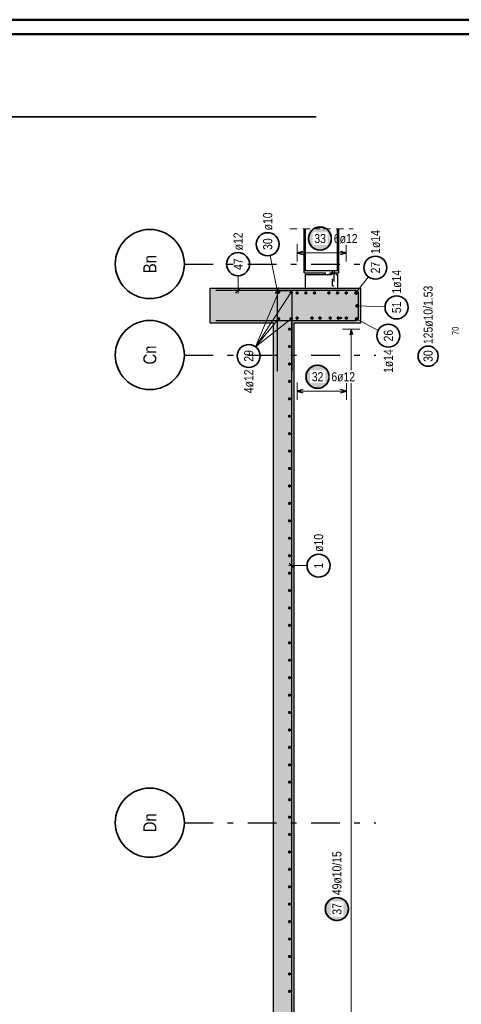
# Model space of a CAD drawing. Header units: millimetres. Extents: x -5 to 96, y -36 to 51.
# Tile 27 of 46: x 49.79 to 57.46, y 24.95 to 42.05. Entities that reach past the tile are written whole.
import ezdxf
from ezdxf.enums import TextEntityAlignment as Align

# ---------------------------------------------------------------- set-up
doc = ezdxf.new("R2010")
doc.units = ezdxf.units.MM
doc.linetypes.add('DASHDOTX2', pattern=[2, 1, -0.5, 0, -0.5])
doc.linetypes.add('HIDDEN', pattern=[0.375, 0.25, -0.125])
for name, color, linetype, lineweight in [('Achsen', 7, 'Continuous', 20), ('Geschnittene Kanten', 7, 'Continuous', 20), ('nplo Bewehrung', 7, 'Continuous', 20), ('Schraffuren', 7, 'Continuous', 20)]:
    doc.layers.add(name, color=color, linetype=linetype, lineweight=lineweight)
doc.styles.add('Arial Narrow', font='ARIALN.TTF')

msp = doc.modelspace()

# ---------------------------------------------------------------- hatches: boundary and pattern name
at = {"lineweight": 25, "true_color": 0xffffff}
for points in [[(55.184234, 35.85), (55.1841, 35.857678), (55.183698, 35.865346), (55.183029, 35.872996), (55.182093, 35.880618), (55.180892, 35.888203), (55.179427, 35.895741), (55.177699, 35.903223), (55.175712, 35.91064), (55.173466, 35.917984), (55.170966, 35.925244), (55.168215, 35.932413), (55.165214, 35.939482), (55.161969, 35.946442), (55.158483, 35.953284), (55.15476, 35.96), (55.150805, 35.966582), (55.146622, 35.973022), (55.142218, 35.979313), (55.137596, 35.985446), (55.132764, 35.991413), (55.127726, 35.997209), (55.122489, 36.002825), (55.117059, 36.008255), (55.111443, 36.013492), (55.105647, 36.01853), (55.09968, 36.023362), (55.093547, 36.027984), (55.087256, 36.032388), (55.080816, 36.036571), (55.074234, 36.040526), (55.067518, 36.044248), (55.060676, 36.047735), (55.053716, 36.05098), (55.046648, 36.05398), (55.039478, 36.056732), (55.032218, 36.059232), (55.024874, 36.061478), (55.017457, 36.063465), (55.009975, 36.065192), (55.002437, 36.066658), (54.994852, 36.067859), (54.98723, 36.068795), (54.97958, 36.069464), (54.971912, 36.069866), (54.964234, 36.07), (54.956556, 36.069866), (54.948888, 36.069464), (54.941238, 36.068795), (54.933616, 36.067859), (54.926031, 36.066658), (54.918493, 36.065192), (54.911011, 36.063465), (54.903594, 36.061478), (54.89625, 36.059232), (54.88899, 36.056732), (54.881821, 36.05398), (54.874752, 36.05098), (54.867792, 36.047735), (54.86095, 36.044248), (54.854234, 36.040526), (54.847652, 36.036571), (54.841212, 36.032388), (54.834921, 36.027984), (54.828789, 36.023362), (54.822821, 36.01853), (54.817025, 36.013492), (54.811409, 36.008255), (54.805979, 36.002825), (54.800742, 35.997209), (54.795704, 35.991413), (54.790872, 35.985446), (54.78625, 35.979313), (54.781846, 35.973022), (54.777663, 35.966582), (54.773708, 35.96), (54.769986, 35.953284), (54.766499, 35.946442), (54.763254, 35.939482), (54.760254, 35.932413), (54.757502, 35.925244), (54.755002, 35.917984), (54.752756, 35.91064), (54.750769, 35.903223), (54.749042, 35.895741), (54.747576, 35.888203), (54.746375, 35.880618), (54.745439, 35.872996), (54.74477, 35.865346), (54.744368, 35.857678), (54.744234, 35.85), (54.744368, 35.842322), (54.74477, 35.834654), (54.745439, 35.827004), (54.746375, 35.819382), (54.747576, 35.811797), (54.749042, 35.804259), (54.750769, 35.796777), (54.752756, 35.78936), (54.755002, 35.782016), (54.757502, 35.774756), (54.760254, 35.767587), (54.763254, 35.760518), (54.766499, 35.753558), (54.769986, 35.746716), (54.773708, 35.74), (54.777663, 35.733418), (54.781846, 35.726978), (54.78625, 35.720687), (54.790872, 35.714554), (54.795704, 35.708587), (54.800742, 35.702791), (54.805979, 35.697175), (54.811409, 35.691745), (54.817025, 35.686508), (54.822821, 35.68147), (54.828789, 35.676638), (54.834921, 35.672016), (54.841212, 35.667612), (54.847652, 35.663429), (54.854234, 35.659474), (54.86095, 35.655752), (54.867792, 35.652265), (54.874752, 35.64902), (54.881821, 35.64602), (54.88899, 35.643268), (54.89625, 35.640768), (54.903594, 35.638522), (54.911011, 35.636535), (54.918493, 35.634808), (54.926031, 35.633342), (54.933616, 35.632141), (54.941238, 35.631205), (54.948888, 35.630536), (54.956556, 35.630134), (54.964234, 35.63), (54.971912, 35.630134), (54.97958, 35.630536), (54.98723, 35.631205), (54.994852, 35.632141), (55.002437, 35.633342), (55.009975, 35.634808), (55.017457, 35.636535), (55.024874, 35.638522), (55.032218, 35.640768), (55.039478, 35.643268), (55.046648, 35.64602), (55.053716, 35.64902), (55.060676, 35.652265), (55.067518, 35.655752), (55.074234, 35.659474), (55.080816, 35.663429), (55.087256, 35.667612), (55.093547, 35.672016), (55.09968, 35.676638), (55.105647, 35.68147), (55.111443, 35.686508), (55.117059, 35.691745), (55.122489, 35.697175), (55.127726, 35.702791), (55.132764, 35.708587), (55.137596, 35.714554), (55.142218, 35.720687), (55.146622, 35.726978), (55.150805, 35.733418), (55.15476, 35.74), (55.158483, 35.746716), (55.161969, 35.753558), (55.165214, 35.760518), (55.168215, 35.767587), (55.170966, 35.774756), (55.173466, 35.782016), (55.175712, 35.78936), (55.177699, 35.796777), (55.179427, 35.804259), (55.180892, 35.811797), (55.182093, 35.819382), (55.183029, 35.827004), (55.183698, 35.834654)], [(55.52, 26.608592), (55.519866, 26.61627), (55.519464, 26.623938), (55.518795, 26.631588), (55.517859, 26.63921), (55.516658, 26.646794), (55.515192, 26.654332), (55.513465, 26.661815), (55.511478, 26.669232), (55.509232, 26.676576), (55.506732, 26.683836), (55.50398, 26.691005), (55.50098, 26.698074), (55.497735, 26.705034), (55.494248, 26.711876), (55.490526, 26.718592), (55.486571, 26.725174), (55.482388, 26.731614), (55.477984, 26.737905), (55.473362, 26.744037), (55.46853, 26.750005), (55.463492, 26.755801), (55.458255, 26.761417), (55.452825, 26.766847), (55.447209, 26.772084), (55.441413, 26.777122), (55.435446, 26.781954), (55.429313, 26.786576), (55.423022, 26.79098), (55.416582, 26.795162), (55.41, 26.799117), (55.403284, 26.80284), (55.396442, 26.806327), (55.389482, 26.809572), (55.382413, 26.812572), (55.375244, 26.815324), (55.367984, 26.817824), (55.36064, 26.820069), (55.353223, 26.822057), (55.345741, 26.823784), (55.338203, 26.82525), (55.330618, 26.826451), (55.322996, 26.827387), (55.315346, 26.828056), (55.307678, 26.828458), (55.3, 26.828592), (55.292322, 26.828458), (55.284654, 26.828056), (55.277004, 26.827387), (55.269382, 26.826451), (55.261797, 26.82525), (55.254259, 26.823784), (55.246777, 26.822057), (55.23936, 26.820069), (55.232016, 26.817824), (55.224756, 26.815324), (55.217587, 26.812572), (55.210518, 26.809572), (55.203558, 26.806327), (55.196716, 26.80284), (55.19, 26.799117), (55.183418, 26.795162), (55.176978, 26.79098), (55.170687, 26.786576), (55.164554, 26.781954), (55.158587, 26.777122), (55.152791, 26.772084), (55.147175, 26.766847), (55.141745, 26.761417), (55.136508, 26.755801), (55.13147, 26.750005), (55.126638, 26.744037), (55.122016, 26.737905), (55.117612, 26.731614), (55.113429, 26.725174), (55.109474, 26.718592), (55.105752, 26.711876), (55.102265, 26.705034), (55.09902, 26.698074), (55.09602, 26.691005), (55.093268, 26.683836), (55.090768, 26.676576), (55.088522, 26.669232), (55.086535, 26.661815), (55.084808, 26.654332), (55.083342, 26.646794), (55.082141, 26.63921), (55.081205, 26.631588), (55.080536, 26.623938), (55.080134, 26.61627), (55.08, 26.608592), (55.080134, 26.600914), (55.080536, 26.593245), (55.081205, 26.585596), (55.082141, 26.577974), (55.083342, 26.570389), (55.084808, 26.562851), (55.086535, 26.555369), (55.088522, 26.547952), (55.090768, 26.540608), (55.093268, 26.533347), (55.09602, 26.526178), (55.09902, 26.51911), (55.102265, 26.51215), (55.105752, 26.505308), (55.109474, 26.498592), (55.113429, 26.49201), (55.117612, 26.485569), (55.122016, 26.479279), (55.126638, 26.473146), (55.13147, 26.467179), (55.136508, 26.461383), (55.141745, 26.455767), (55.147175, 26.450337), (55.152791, 26.4451), (55.158587, 26.440062), (55.164554, 26.43523), (55.170687, 26.430608), (55.176978, 26.426204), (55.183418, 26.422021), (55.19, 26.418066), (55.196716, 26.414343), (55.203558, 26.410857), (55.210518, 26.407612), (55.217587, 26.404611), (55.224756, 26.401859), (55.232016, 26.399359), (55.23936, 26.397114), (55.246777, 26.395127), (55.254259, 26.393399), (55.261797, 26.391934), (55.269382, 26.390733), (55.277004, 26.389797), (55.284654, 26.389128), (55.292322, 26.388726), (55.3, 26.388592), (55.307678, 26.388726), (55.315346, 26.389128), (55.322996, 26.389797), (55.330618, 26.390733), (55.338203, 26.391934), (55.345741, 26.393399), (55.353223, 26.395127), (55.36064, 26.397114), (55.367984, 26.399359), (55.375244, 26.401859), (55.382413, 26.404611), (55.389482, 26.407612), (55.396442, 26.410857), (55.403284, 26.414343), (55.41, 26.418066), (55.416582, 26.422021), (55.423022, 26.426204), (55.429313, 26.430608), (55.435446, 26.43523), (55.441413, 26.440062), (55.447209, 26.4451), (55.452825, 26.450337), (55.458255, 26.455767), (55.463492, 26.461383), (55.46853, 26.467179), (55.473362, 26.473146), (55.477984, 26.479279), (55.482388, 26.485569), (55.486571, 26.49201), (55.490526, 26.498592), (55.494248, 26.505308), (55.497735, 26.51215), (55.50098, 26.51911), (55.50398, 26.526178), (55.506732, 26.533347), (55.509232, 26.540608), (55.511478, 26.547952), (55.513465, 26.555369), (55.515192, 26.562851), (55.516658, 26.570389), (55.517859, 26.577974), (55.518795, 26.585596), (55.519464, 26.593245)]]:
    msp.add_hatch(color=7, dxfattribs=at).paths.add_polyline_path(points)
at = {"layer": 'Schraffuren', "lineweight": 25, "true_color": 0xffffff}
msp.add_hatch(color=7, dxfattribs=at).paths.add_polyline_path([(55.227634, 38.25), (55.2275, 38.257678), (55.227098, 38.265346), (55.226429, 38.272996), (55.225493, 38.280618), (55.224292, 38.288203), (55.222826, 38.295741), (55.221099, 38.303223), (55.219112, 38.31064), (55.216866, 38.317984), (55.214366, 38.325244), (55.211614, 38.332413), (55.208614, 38.339482), (55.205369, 38.346442), (55.201882, 38.353284), (55.19816, 38.36), (55.194205, 38.366582), (55.190022, 38.373022), (55.185618, 38.379313), (55.180996, 38.385446), (55.176164, 38.391413), (55.171126, 38.397209), (55.165889, 38.402825), (55.160459, 38.408255), (55.154843, 38.413492), (55.149047, 38.41853), (55.14308, 38.423362), (55.136947, 38.427984), (55.130656, 38.432388), (55.124216, 38.436571), (55.117634, 38.440526), (55.110918, 38.444248), (55.104076, 38.447735), (55.097116, 38.45098), (55.090047, 38.45398), (55.082878, 38.456732), (55.075618, 38.459232), (55.068274, 38.461478), (55.060857, 38.463465), (55.053375, 38.465192), (55.045837, 38.466658), (55.038252, 38.467859), (55.03063, 38.468795), (55.02298, 38.469464), (55.015312, 38.469866), (55.007634, 38.47), (54.999956, 38.469866), (54.992288, 38.469464), (54.984638, 38.468795), (54.977016, 38.467859), (54.969431, 38.466658), (54.961893, 38.465192), (54.954411, 38.463465), (54.946994, 38.461478), (54.93965, 38.459232), (54.93239, 38.456732), (54.925221, 38.45398), (54.918152, 38.45098), (54.911192, 38.447735), (54.90435, 38.444248), (54.897634, 38.440526), (54.891052, 38.436571), (54.884612, 38.432388), (54.878321, 38.427984), (54.872188, 38.423362), (54.866221, 38.41853), (54.860425, 38.413492), (54.854809, 38.408255), (54.849379, 38.402825), (54.844142, 38.397209), (54.839104, 38.391413), (54.834272, 38.385446), (54.82965, 38.379313), (54.825246, 38.373022), (54.821063, 38.366582), (54.817108, 38.36), (54.813386, 38.353284), (54.809899, 38.346442), (54.806654, 38.339482), (54.803654, 38.332413), (54.800902, 38.325244), (54.798402, 38.317984), (54.796156, 38.31064), (54.794169, 38.303223), (54.792442, 38.295741), (54.790976, 38.288203), (54.789775, 38.280618), (54.788839, 38.272996), (54.78817, 38.265346), (54.787768, 38.257678), (54.787634, 38.25), (54.787768, 38.242322), (54.78817, 38.234654), (54.788839, 38.227004), (54.789775, 38.219382), (54.790976, 38.211797), (54.792442, 38.204259), (54.794169, 38.196777), (54.796156, 38.18936), (54.798402, 38.182016), (54.800902, 38.174756), (54.803654, 38.167587), (54.806654, 38.160518), (54.809899, 38.153558), (54.813386, 38.146716), (54.817108, 38.14), (54.821063, 38.133418), (54.825246, 38.126978), (54.82965, 38.120687), (54.834272, 38.114554), (54.839104, 38.108587), (54.844142, 38.102791), (54.849379, 38.097175), (54.854809, 38.091745), (54.860425, 38.086508), (54.866221, 38.08147), (54.872188, 38.076638), (54.878321, 38.072016), (54.884612, 38.067612), (54.891052, 38.063429), (54.897634, 38.059474), (54.90435, 38.055752), (54.911192, 38.052265), (54.918152, 38.04902), (54.925221, 38.04602), (54.93239, 38.043268), (54.93965, 38.040768), (54.946994, 38.038522), (54.954411, 38.036535), (54.961893, 38.034808), (54.969431, 38.033342), (54.977016, 38.032141), (54.984638, 38.031205), (54.992288, 38.030536), (54.999956, 38.030134), (55.007634, 38.03), (55.015312, 38.030134), (55.02298, 38.030536), (55.03063, 38.031205), (55.038252, 38.032141), (55.045837, 38.033342), (55.053375, 38.034808), (55.060857, 38.036535), (55.068274, 38.038522), (55.075618, 38.040768), (55.082878, 38.043268), (55.090047, 38.04602), (55.097116, 38.04902), (55.104076, 38.052265), (55.110918, 38.055752), (55.117634, 38.059474), (55.124216, 38.063429), (55.130656, 38.067612), (55.136947, 38.072016), (55.14308, 38.076638), (55.149047, 38.08147), (55.154843, 38.086508), (55.160459, 38.091745), (55.165889, 38.097175), (55.171126, 38.102791), (55.176164, 38.108587), (55.180996, 38.114554), (55.185618, 38.120687), (55.190022, 38.126978), (55.194205, 38.133418), (55.19816, 38.14), (55.201882, 38.146716), (55.205369, 38.153558), (55.208614, 38.160518), (55.211614, 38.167587), (55.214366, 38.174756), (55.216866, 38.182016), (55.219112, 38.18936), (55.221099, 38.196777), (55.222826, 38.204259), (55.224292, 38.211797), (55.225493, 38.219382), (55.226429, 38.227004), (55.227098, 38.234654)])
at = {"layer": 'Schraffuren', "lineweight": 13, "true_color": 0xd7ffd7}
for points in [[(53.096208, 36.787231), (54.196208, 36.787231), (54.196208, 37.387231), (53.096208, 37.387231)], [(54.696208, 12.891704), (54.696208, 22.121704), (54.556208, 22.121704), (54.556208, 37.387231), (54.196208, 37.387231), (54.196208, 12.891704)], [(54.556208, 36.787224), (55.716208, 36.787224), (55.716208, 37.387224), (54.556208, 37.387231)]]:
    msp.add_hatch(color=254, dxfattribs=at).paths.add_polyline_path(points)

# ---------------------------------------------------------------- linework, layer by layer
at = {"color": 4, "linetype": 'Continuous', "lineweight": 50}
for p, q in [((87.5, 42.05), (0, 42.05)), ((87.25, 41.8), (1, 41.8))]:
    msp.add_line(p, q, dxfattribs=at)
at = {"color": 2, "linetype": 'Continuous', "lineweight": 35, "ltscale": 0.5}
msp.add_line((35.941529, 40.36113), (54.941529, 40.36113), dxfattribs=at)
at = {"color": 5, "linetype": 'HIDDEN', "lineweight": 18, "ltscale": 0.5}
for p, q in [((54.484208, 38.420088), (55.005608, 38.420088)), ((55.062808, 38.420088), (55.584208, 38.420088))]:
    msp.add_line(p, q, dxfattribs=at)
at = {"color": 3, "linetype": 'Continuous', "lineweight": 25}
for p, q in [((54.734208, 37.697231), (54.734208, 38.420088)), ((54.755608, 37.697231), (54.755608, 38.420088)), ((54.734208, 37.657231), (54.734208, 37.697231)), ((54.734208, 37.697231), (55.334208, 37.697231)), ((54.734208, 37.657231), (55.104208, 37.657231)), ((54.756208, 37.387224), (54.756208, 37.627224)), ((54.756208, 37.627224), (55.104208, 37.627224)), ((55.104208, 37.627224), (55.104208, 37.657224)), ((55.104208, 37.627224), (55.184208, 37.627224)), ((55.184208, 37.657231), (55.334208, 37.657231)), ((55.184208, 37.627224), (55.184208, 37.657224)), ((55.184208, 37.627224), (55.206208, 37.627224)), ((55.206208, 37.627224), (55.206208, 37.657224)), ((55.286208, 37.627224), (55.286208, 37.657224)), ((55.286208, 37.627224), (55.316208, 37.627224)), ((55.316208, 37.387224), (55.316208, 37.627224)), ((55.334208, 37.657231), (55.334208, 37.697231))]:
    msp.add_line(p, q, dxfattribs=at)
at = {"color": 5, "linetype": 'Continuous', "lineweight": 18, "ltscale": 0.5}
for p, q in [((54.138295, 37.956141), (54.276487, 37.298299)), ((53.583539, 37.604921), (53.583538, 37.297229)), ((55.63186, 37.305344), (55.847045, 37.585714)), ((55.651082, 37.081362), (56.136995, 37.061778)), ((55.641688, 36.85295), (56.016703, 36.65572)), ((55.7, 36.677224), (55.4, 36.677224)), ((55.55, 36.677224), (55.55, 22.151714)), ((54.608209, 35.75), (54.608209, 35.45)), ((55.464208, 35.45), (55.464208, 35.75)), ((55.464208, 35.6), (54.608209, 35.6)), ((54.782046, 32.57008), (54.466208, 32.57008))]:
    msp.add_line(p, q, dxfattribs=at)
at = {"color": 3, "linetype": 'HIDDEN', "lineweight": 25, "ltscale": 0.5}
for p, q in [((55.224176, 37.657224), (55.224176, 37.697231)), ((55.224176, 37.647231), (55.224176, 37.657224)), ((55.224176, 37.647231), (55.225093, 37.647231)), ((55.225093, 37.647231), (55.230284, 37.647231)), ((55.225517, 37.627224), (55.225517, 37.647231)), ((55.225519, 37.427233), (55.225517, 37.627224)), ((55.230284, 37.647231), (55.236407, 37.647231)), ((55.236407, 37.647231), (55.246407, 37.647231)), ((55.246407, 37.647231), (55.25253, 37.647231)), ((55.247298, 37.647231), (55.247298, 37.627224)), ((55.247298, 37.627224), (55.247301, 37.427233)), ((55.25253, 37.647231), (55.25772, 37.647231)), ((55.25772, 37.647231), (55.258637, 37.647231)), ((55.258637, 37.657224), (55.258637, 37.697231)), ((55.258637, 37.647231), (55.258637, 37.657224)), ((55.225519, 37.427233), (55.225814, 37.427233)), ((55.225814, 37.427233), (55.230684, 37.427233)), ((55.230684, 37.427233), (55.236425, 37.427233)), ((55.236425, 37.427233), (55.242164, 37.427233)), ((55.242164, 37.427233), (55.247027, 37.427233)), ((55.247027, 37.427233), (55.247301, 37.427233))]:
    msp.add_line(p, q, dxfattribs=at)
at = {"color": 3, "linetype": 'Continuous', "lineweight": 25, "ltscale": 0.5}
for p, q in [((55.628208, 37.347224), (53.196208, 37.34723)), ((53.539344, 37.303035), (53.627733, 37.391423)), ((54.232044, 37.294895), (54.300373, 37.399566)), ((54.266208, 35.947231), (54.266208, 37.307231)), ((54.306208, 37.347231), (54.476208, 37.347231)), ((54.516208, 37.307231), (54.516208, 35.947231)), ((55.676208, 36.875231), (55.676208, 37.299224)), ((53.196208, 36.827231), (55.628208, 36.827231)), ((54.516208, 20.787231), (54.516208, 36.787231)), ((55.55, 36.677224), (55.523205, 36.577224)), ((55.576795, 36.577224), (55.55, 36.677224)), ((54.708209, 35.626795), (54.608209, 35.6)), ((54.608209, 35.6), (54.708209, 35.573205)), ((55.464208, 35.6), (55.364208, 35.626795)), ((55.364208, 35.573205), (55.464208, 35.6)), ((54.472014, 32.614274), (54.560403, 32.525886))]:
    msp.add_line(p, q, dxfattribs=at)
at = {"color": 2, "linetype": 'Continuous', "lineweight": 35, "ltscale": 0.5}
for centre in [(54.097179, 38.151869), (53.583539, 37.804921), (55.968815, 37.744371), (56.336833, 37.053724), (56.193715, 36.562624), (54.964234, 35.85), (54.982046, 32.57008), (55.3, 26.608592)]:
    msp.add_circle(centre, 0.2, dxfattribs=at)
at = {"color": 9, "linetype": 'Continuous', "lineweight": 0}
msp.add_circle((54.596208, 37.387231), 0.00222, dxfattribs=at)
at = {"color": 4, "linetype": 'Continuous', "lineweight": 50, "ltscale": 0.5}
for centre, radius in [((55.63186, 37.305344), 0.014), ((55.63186, 37.305344), 0.014), ((55.63186, 37.305344), 0.0126), ((55.63186, 37.305344), 0.0098), ((55.63186, 37.305344), 0.007), ((55.63186, 37.305344), 0.0042), ((55.63186, 37.305344), 0.0014), ((55.651082, 37.081362), 0.014), ((55.651082, 37.081362), 0.014), ((55.651082, 37.081362), 0.0126), ((55.651082, 37.081362), 0.0098), ((55.651082, 37.081362), 0.007), ((55.651082, 37.081362), 0.0042), ((55.651082, 37.081362), 0.0014), ((54.608209, 36.869231), 0.012), ((54.608209, 36.869231), 0.012), ((54.608209, 36.869231), 0.0108), ((54.608209, 36.869231), 0.0084), ((54.608209, 36.869231), 0.006), ((54.608209, 36.869231), 0.0036), ((54.608209, 36.869231), 0.0012), ((54.867409, 36.869231), 0.012), ((54.867409, 36.869231), 0.012), ((54.867409, 36.869231), 0.0108), ((54.867409, 36.869231), 0.0084), ((54.867409, 36.869231), 0.006), ((54.867409, 36.869231), 0.0036), ((54.867409, 36.869231), 0.0012), ((55.006609, 36.869231), 0.012), ((55.006609, 36.869231), 0.012), ((55.006609, 36.869231), 0.0108), ((55.006609, 36.869231), 0.0084), ((55.006609, 36.869231), 0.006), ((55.006609, 36.869231), 0.0036), ((55.006609, 36.869231), 0.0012), ((55.185809, 36.869231), 0.012), ((55.185809, 36.869231), 0.012), ((55.185809, 36.869231), 0.0108), ((55.185809, 36.869231), 0.0084), ((55.185809, 36.869231), 0.006), ((55.185809, 36.869231), 0.0036), ((55.185809, 36.869231), 0.0012), ((55.325009, 36.869231), 0.012), ((55.325009, 36.869231), 0.012), ((55.325009, 36.869231), 0.0108), ((55.325009, 36.869231), 0.0084), ((55.325009, 36.869231), 0.006), ((55.325009, 36.869231), 0.0036), ((55.325009, 36.869231), 0.0012), ((55.464208, 36.869231), 0.012), ((55.464208, 36.869231), 0.012), ((55.464208, 36.869231), 0.0108), ((55.464208, 36.869231), 0.0084), ((55.464208, 36.869231), 0.006), ((55.464208, 36.869231), 0.0036), ((55.464208, 36.869231), 0.0012), ((55.641688, 36.85295), 0.014), ((55.641688, 36.85295), 0.014), ((55.641688, 36.85295), 0.0126), ((55.641688, 36.85295), 0.0098), ((55.641688, 36.85295), 0.007), ((55.641688, 36.85295), 0.0042), ((55.641688, 36.85295), 0.0014), ((54.476208, 36.677224), 0.01), ((54.476208, 36.677224), 0.01), ((54.476208, 36.677224), 0.009), ((54.476208, 36.677224), 0.007), ((54.476208, 36.677224), 0.005), ((54.476208, 36.677224), 0.003), ((54.476208, 36.677224), 0.001), ((54.476208, 36.374609), 0.01), ((54.476208, 36.374609), 0.01), ((54.476208, 36.374609), 0.009), ((54.476208, 36.374609), 0.007), ((54.476208, 36.374609), 0.005), ((54.476208, 36.374609), 0.003), ((54.476208, 36.374609), 0.001), ((54.476208, 36.071994), 0.01), ((54.476208, 36.071994), 0.01), ((54.476208, 36.071994), 0.009), ((54.476208, 36.071994), 0.007), ((54.476208, 36.071994), 0.005), ((54.476208, 36.071994), 0.003), ((54.476208, 36.071994), 0.001), ((54.476208, 35.769379), 0.01), ((54.476208, 35.769379), 0.01), ((54.476208, 35.769379), 0.009), ((54.476208, 35.769379), 0.007), ((54.476208, 35.769379), 0.005), ((54.476208, 35.769379), 0.003), ((54.476208, 35.769379), 0.001), ((54.476208, 35.466765), 0.01), ((54.476208, 35.466765), 0.01), ((54.476208, 35.466765), 0.009), ((54.476208, 35.466765), 0.007), ((54.476208, 35.466765), 0.005), ((54.476208, 35.466765), 0.003), ((54.476208, 35.466765), 0.001), ((54.476208, 35.16415), 0.01), ((54.476208, 35.16415), 0.01), ((54.476208, 35.16415), 0.009), ((54.476208, 35.16415), 0.007), ((54.476208, 35.16415), 0.005), ((54.476208, 35.16415), 0.003), ((54.476208, 35.16415), 0.001), ((54.476208, 34.861535), 0.01), ((54.476208, 34.861535), 0.01), ((54.476208, 34.861535), 0.009), ((54.476208, 34.861535), 0.007), ((54.476208, 34.861535), 0.005), ((54.476208, 34.861535), 0.003), ((54.476208, 34.861535), 0.001), ((54.476208, 34.55892), 0.01), ((54.476208, 34.55892), 0.01), ((54.476208, 34.55892), 0.009), ((54.476208, 34.55892), 0.007), ((54.476208, 34.55892), 0.005), ((54.476208, 34.55892), 0.003), ((54.476208, 34.55892), 0.001), ((54.476208, 34.256306), 0.01), ((54.476208, 34.256306), 0.01), ((54.476208, 34.256306), 0.009), ((54.476208, 34.256306), 0.007), ((54.476208, 34.256306), 0.005), ((54.476208, 34.256306), 0.003), ((54.476208, 34.256306), 0.001), ((54.476208, 33.953691), 0.01), ((54.476208, 33.953691), 0.01), ((54.476208, 33.953691), 0.009), ((54.476208, 33.953691), 0.007), ((54.476208, 33.953691), 0.005), ((54.476208, 33.953691), 0.003), ((54.476208, 33.953691), 0.001), ((54.476208, 33.651076), 0.01), ((54.476208, 33.651076), 0.01), ((54.476208, 33.651076), 0.009), ((54.476208, 33.651076), 0.007), ((54.476208, 33.651076), 0.005), ((54.476208, 33.651076), 0.003), ((54.476208, 33.651076), 0.001), ((54.476208, 33.348461), 0.01), ((54.476208, 33.348461), 0.01), ((54.476208, 33.348461), 0.009), ((54.476208, 33.348461), 0.007), ((54.476208, 33.348461), 0.005), ((54.476208, 33.348461), 0.003), ((54.476208, 33.348461), 0.001), ((54.476208, 33.045846), 0.01), ((54.476208, 33.045846), 0.01), ((54.476208, 33.045846), 0.009), ((54.476208, 33.045846), 0.007), ((54.476208, 33.045846), 0.005), ((54.476208, 33.045846), 0.003), ((54.476208, 33.045846), 0.001), ((54.476208, 32.743232), 0.01), ((54.476208, 32.743232), 0.01), ((54.476208, 32.743232), 0.009), ((54.476208, 32.743232), 0.007), ((54.476208, 32.743232), 0.005), ((54.476208, 32.743232), 0.003), ((54.476208, 32.743232), 0.001), ((54.476208, 32.440617), 0.01), ((54.476208, 32.440617), 0.01), ((54.476208, 32.440617), 0.009), ((54.476208, 32.440617), 0.007), ((54.476208, 32.440617), 0.005), ((54.476208, 32.440617), 0.003), ((54.476208, 32.440617), 0.001), ((54.476208, 32.138002), 0.01), ((54.476208, 32.138002), 0.01), ((54.476208, 32.138002), 0.009), ((54.476208, 32.138002), 0.007), ((54.476208, 32.138002), 0.005), ((54.476208, 32.138002), 0.003), ((54.476208, 32.138002), 0.001), ((54.476208, 31.835387), 0.01), ((54.476208, 31.835387), 0.01), ((54.476208, 31.835387), 0.009), ((54.476208, 31.835387), 0.007), ((54.476208, 31.835387), 0.005), ((54.476208, 31.835387), 0.003), ((54.476208, 31.835387), 0.001), ((54.476208, 31.532772), 0.01), ((54.476208, 31.532772), 0.01), ((54.476208, 31.532772), 0.009), ((54.476208, 31.532772), 0.007), ((54.476208, 31.532772), 0.005), ((54.476208, 31.532772), 0.003), ((54.476208, 31.532772), 0.001), ((54.476208, 31.230158), 0.01), ((54.476208, 31.230158), 0.01), ((54.476208, 31.230158), 0.009), ((54.476208, 31.230158), 0.007), ((54.476208, 31.230158), 0.005), ((54.476208, 31.230158), 0.003), ((54.476208, 31.230158), 0.001), ((54.476208, 30.927543), 0.01), ((54.476208, 30.927543), 0.01), ((54.476208, 30.927543), 0.009), ((54.476208, 30.927543), 0.007), ((54.476208, 30.927543), 0.005), ((54.476208, 30.927543), 0.003), ((54.476208, 30.927543), 0.001), ((54.476208, 30.624928), 0.01), ((54.476208, 30.624928), 0.01), ((54.476208, 30.624928), 0.009), ((54.476208, 30.624928), 0.007), ((54.476208, 30.624928), 0.005), ((54.476208, 30.624928), 0.003), ((54.476208, 30.624928), 0.001), ((54.476208, 30.322313), 0.01), ((54.476208, 30.322313), 0.01), ((54.476208, 30.322313), 0.009), ((54.476208, 30.322313), 0.007), ((54.476208, 30.322313), 0.005), ((54.476208, 30.322313), 0.003), ((54.476208, 30.322313), 0.001), ((54.476208, 30.019698), 0.01), ((54.476208, 30.019698), 0.01), ((54.476208, 30.019698), 0.009), ((54.476208, 30.019698), 0.007), ((54.476208, 30.019698), 0.005), ((54.476208, 30.019698), 0.003), ((54.476208, 30.019698), 0.001), ((54.476208, 29.717084), 0.01), ((54.476208, 29.717084), 0.01), ((54.476208, 29.717084), 0.009), ((54.476208, 29.717084), 0.007), ((54.476208, 29.717084), 0.005), ((54.476208, 29.717084), 0.003), ((54.476208, 29.717084), 0.001), ((54.476208, 29.414469), 0.01), ((54.476208, 29.414469), 0.01), ((54.476208, 29.414469), 0.009), ((54.476208, 29.414469), 0.007), ((54.476208, 29.414469), 0.005), ((54.476208, 29.414469), 0.003), ((54.476208, 29.414469), 0.001), ((54.476208, 29.111854), 0.01), ((54.476208, 29.111854), 0.01), ((54.476208, 29.111854), 0.009), ((54.476208, 29.111854), 0.007), ((54.476208, 29.111854), 0.005), ((54.476208, 29.111854), 0.003), ((54.476208, 29.111854), 0.001), ((54.476208, 28.809239), 0.01), ((54.476208, 28.809239), 0.01), ((54.476208, 28.809239), 0.009), ((54.476208, 28.809239), 0.007), ((54.476208, 28.809239), 0.005), ((54.476208, 28.809239), 0.003), ((54.476208, 28.809239), 0.001), ((54.476208, 28.506624), 0.01), ((54.476208, 28.506624), 0.01), ((54.476208, 28.506624), 0.009), ((54.476208, 28.506624), 0.007), ((54.476208, 28.506624), 0.005), ((54.476208, 28.506624), 0.003), ((54.476208, 28.506624), 0.001), ((54.476208, 28.20401), 0.01), ((54.476208, 28.20401), 0.01), ((54.476208, 28.20401), 0.009), ((54.476208, 28.20401), 0.007), ((54.476208, 28.20401), 0.005), ((54.476208, 28.20401), 0.003), ((54.476208, 28.20401), 0.001), ((54.476208, 27.901395), 0.01), ((54.476208, 27.901395), 0.01), ((54.476208, 27.901395), 0.009), ((54.476208, 27.901395), 0.007), ((54.476208, 27.901395), 0.005), ((54.476208, 27.901395), 0.003), ((54.476208, 27.901395), 0.001), ((54.476208, 27.59878), 0.01), ((54.476208, 27.59878), 0.01), ((54.476208, 27.59878), 0.009), ((54.476208, 27.59878), 0.007), ((54.476208, 27.59878), 0.005), ((54.476208, 27.59878), 0.003), ((54.476208, 27.59878), 0.001), ((54.476208, 27.296165), 0.01), ((54.476208, 27.296165), 0.01), ((54.476208, 27.296165), 0.009), ((54.476208, 27.296165), 0.007), ((54.476208, 27.296165), 0.005), ((54.476208, 27.296165), 0.003), ((54.476208, 27.296165), 0.001), ((54.476208, 26.993551), 0.01), ((54.476208, 26.993551), 0.01), ((54.476208, 26.993551), 0.009), ((54.476208, 26.993551), 0.007), ((54.476208, 26.993551), 0.005), ((54.476208, 26.993551), 0.003), ((54.476208, 26.993551), 0.001), ((54.476208, 26.690936), 0.01), ((54.476208, 26.690936), 0.01), ((54.476208, 26.690936), 0.009), ((54.476208, 26.690936), 0.007), ((54.476208, 26.690936), 0.005), ((54.476208, 26.690936), 0.003), ((54.476208, 26.690936), 0.001), ((54.476208, 26.388321), 0.01), ((54.476208, 26.388321), 0.01), ((54.476208, 26.388321), 0.009), ((54.476208, 26.388321), 0.007), ((54.476208, 26.388321), 0.005), ((54.476208, 26.388321), 0.003), ((54.476208, 26.388321), 0.001), ((54.476208, 26.085706), 0.01), ((54.476208, 26.085706), 0.01), ((54.476208, 26.085706), 0.009), ((54.476208, 26.085706), 0.007), ((54.476208, 26.085706), 0.005), ((54.476208, 26.085706), 0.003), ((54.476208, 26.085706), 0.001), ((54.476208, 25.783091), 0.01), ((54.476208, 25.783091), 0.01), ((54.476208, 25.783091), 0.009), ((54.476208, 25.783091), 0.007), ((54.476208, 25.783091), 0.005), ((54.476208, 25.783091), 0.003), ((54.476208, 25.783091), 0.001), ((54.476208, 25.480477), 0.01), ((54.476208, 25.480477), 0.01), ((54.476208, 25.480477), 0.009), ((54.476208, 25.480477), 0.007), ((54.476208, 25.480477), 0.005), ((54.476208, 25.480477), 0.003), ((54.476208, 25.480477), 0.001), ((54.476208, 25.177862), 0.01), ((54.476208, 25.177862), 0.01), ((54.476208, 25.177862), 0.009), ((54.476208, 25.177862), 0.007), ((54.476208, 25.177862), 0.005), ((54.476208, 25.177862), 0.003), ((54.476208, 25.177862), 0.001)]:
    msp.add_circle(centre, radius, dxfattribs=at)
at = {"color": 3, "linetype": 'Continuous', "lineweight": 25, "ltscale": 0.5}
for centre, radius, start, end in [((54.306208, 37.307231), 0.04, 90, 180), ((54.476208, 37.307231), 0.04, 0, 90), ((55.628208, 37.299224), 0.048, 0, 89.9998532), ((55.628208, 36.875231), 0.048, 270, 0)]:
    msp.add_arc(centre, radius, start, end, dxfattribs=at)
at = {"layer": 'Achsen', "color": 3, "linetype": 'DASHDOTX2', "lineweight": 25, "ltscale": 0.5}
for p, q in [((52.650415, 37.807224), (55.976889, 37.807224)), ((52.650415, 36.227224), (55.976889, 36.227224)), ((52.650415, 28.107224), (55.976889, 28.107224))]:
    msp.add_line(p, q, dxfattribs=at)
at = {"layer": 'Achsen', "color": 5, "linetype": 'Continuous', "lineweight": 18, "ltscale": 0.5}
for p in [(54.286208, 37.317747), (54.506208, 37.317231), (54.506208, 36.857747), (54.286208, 36.857747)]:
    msp.add_line(p, (53.887102, 36.371387), dxfattribs=at)
at = {"layer": 'Achsen', "color": 2, "linetype": 'Continuous', "lineweight": 35}
for centre in [(52.050415, 37.807224), (52.050415, 36.227224), (52.050415, 28.107224)]:
    msp.add_circle(centre, 0.6, dxfattribs=at)
at = {"layer": 'Achsen', "color": 4, "linetype": 'Continuous', "lineweight": 50, "ltscale": 0.5}
for centre, radius in [((54.286208, 37.317747), 0.012), ((54.286208, 37.317747), 0.012), ((54.286208, 37.317747), 0.0108), ((54.286208, 37.317747), 0.0084), ((54.286208, 37.317747), 0.006), ((54.286208, 37.317747), 0.0036), ((54.286208, 37.317747), 0.0012), ((54.506208, 37.317231), 0.012), ((54.506208, 37.317231), 0.012), ((54.506208, 37.317231), 0.0108), ((54.506208, 37.317231), 0.0084), ((54.506208, 37.317231), 0.006), ((54.506208, 37.317231), 0.0036), ((54.506208, 37.317231), 0.0012), ((54.286208, 36.857747), 0.012), ((54.286208, 36.857747), 0.012), ((54.286208, 36.857747), 0.0108), ((54.286208, 36.857747), 0.0084), ((54.286208, 36.857747), 0.006), ((54.286208, 36.857747), 0.0036), ((54.286208, 36.857747), 0.0012), ((54.506208, 36.857747), 0.012), ((54.506208, 36.857747), 0.012), ((54.506208, 36.857747), 0.0108), ((54.506208, 36.857747), 0.0084), ((54.506208, 36.857747), 0.006), ((54.506208, 36.857747), 0.0036), ((54.506208, 36.857747), 0.0012)]:
    msp.add_circle(centre, radius, dxfattribs=at)
at = {"layer": 'Achsen', "color": 2, "linetype": 'Continuous', "lineweight": 35, "ltscale": 0.5}
msp.add_circle((53.767952, 36.210752), 0.2, dxfattribs=at)
at = {"layer": 'Geschnittene Kanten', "color": 3, "linetype": 'Continuous', "lineweight": 25}
for p, q in [((53.096208, 36.787231), (53.096208, 37.387231)), ((53.096208, 37.387231), (54.196208, 37.387231)), ((54.196208, 37.387231), (54.556208, 37.387231)), ((54.556208, 37.387231), (55.716208, 37.387231)), ((55.716208, 36.787224), (55.716208, 37.387224)), ((53.096208, 36.787231), (54.196208, 36.787231)), ((54.196208, 13.291704), (54.196208, 36.787231)), ((54.556208, 36.787231), (55.716208, 36.787231)), ((54.556208, 22.121704), (54.556208, 36.787224))]:
    msp.add_line(p, q, dxfattribs=at)
at = {"layer": 'Geschnittene Kanten', "color": 2, "linetype": 'Continuous', "lineweight": 35, "ltscale": 0.5}
msp.add_circle((56.884532, 36.20687), 0.175, dxfattribs=at)
at = {"layer": 'nplo Bewehrung', "color": 9, "linetype": 'Continuous', "lineweight": 0, "ltscale": 0.5}
msp.add_circle((55.370208, 36.871224), 0.014, dxfattribs=at)
msp.add_circle((55.370208, 36.871224), 0.014, dxfattribs=at)
at = {"layer": 'Schraffuren', "color": 5, "linetype": 'Continuous', "lineweight": 18, "ltscale": 0.5}
for p, q in [((54.610209, 38.15), (54.610209, 37.85)), ((55.462208, 37.85), (55.462208, 38.15)), ((55.462208, 38), (54.610209, 38))]:
    msp.add_line(p, q, dxfattribs=at)
at = {"layer": 'Schraffuren', "color": 3, "linetype": 'Continuous', "lineweight": 25, "ltscale": 0.5}
for p, q in [((54.710209, 38.026795), (54.610209, 38)), ((54.610209, 38), (54.710209, 37.973205)), ((55.462208, 38), (55.362208, 38.026795)), ((55.362208, 37.973205), (55.462208, 38))]:
    msp.add_line(p, q, dxfattribs=at)
at = {"layer": 'Schraffuren', "color": 2, "linetype": 'Continuous', "lineweight": 35, "ltscale": 0.5}
msp.add_circle((55.007634, 38.25), 0.2, dxfattribs=at)
at = {"layer": 'Schraffuren', "color": 4, "linetype": 'Continuous', "lineweight": 50, "ltscale": 0.5}
for centre, radius in [((54.610209, 37.305231), 0.012), ((54.610209, 37.305231), 0.012), ((54.610209, 37.305231), 0.0108), ((54.610209, 37.305231), 0.0084), ((54.610209, 37.305231), 0.006), ((54.610209, 37.305231), 0.0036), ((54.610209, 37.305231), 0.0012), ((54.760609, 37.305231), 0.012), ((54.760609, 37.305231), 0.012), ((54.760609, 37.305231), 0.0108), ((54.760609, 37.305231), 0.0084), ((54.760609, 37.305231), 0.006), ((54.760609, 37.305231), 0.0036), ((54.760609, 37.305231), 0.0012), ((54.911009, 37.305231), 0.012), ((54.911009, 37.305231), 0.012), ((54.911009, 37.305231), 0.0108), ((54.911009, 37.305231), 0.0084), ((54.911009, 37.305231), 0.006), ((54.911009, 37.305231), 0.0036), ((54.911009, 37.305231), 0.0012), ((55.161409, 37.305231), 0.012), ((55.161409, 37.305231), 0.012), ((55.161409, 37.305231), 0.0108), ((55.161409, 37.305231), 0.0084), ((55.161409, 37.305231), 0.006), ((55.161409, 37.305231), 0.0036), ((55.161409, 37.305231), 0.0012), ((55.311809, 37.305231), 0.012), ((55.311809, 37.305231), 0.012), ((55.311809, 37.305231), 0.0108), ((55.311809, 37.305231), 0.0084), ((55.311809, 37.305231), 0.006), ((55.311809, 37.305231), 0.0036), ((55.311809, 37.305231), 0.0012), ((55.462208, 37.305231), 0.012), ((55.462208, 37.305231), 0.012), ((55.462208, 37.305231), 0.0108), ((55.462208, 37.305231), 0.0084), ((55.462208, 37.305231), 0.006), ((55.462208, 37.305231), 0.0036), ((55.462208, 37.305231), 0.0012)]:
    msp.add_circle(centre, radius, dxfattribs=at)

# ---------------------------------------------------------------- texts
at = {"color": 2, "lineweight": 35, "char_height": 0.1575, "attachment_point": 1, "rotation": 90, "line_spacing_factor": 0.9, "style": 'Arial Narrow'}
for s, insert in [('ø10', (54.018429, 38.391869)), ('ø12', (53.504789, 38.044921)), ('1ø14', (55.890065, 37.984371)), ('30', (54.018429, 38.052644)), ('47', (53.504789, 37.705696)), ('27', (55.890065, 37.645146)), ('1ø14', (56.258083, 37.293724)), ('51', (56.258083, 36.954499)), ('26', (56.114965, 36.463399)), ('1ø14', (56.114965, 35.916274)), ('ø10', (54.903296, 32.81008)), ('1', (54.903296, 32.520467))]:
    msp.add_mtext(s, dxfattribs=dict(at, insert=insert))
at = {"layer": 'Achsen', "color": 4, "lineweight": 50, "style": 'Arial Narrow'}
for s, p in [('Bn', (52.050415, 37.805569)), ('Cn', (52.050415, 36.227224)), ('Dn', (52.050415, 28.105569))]:
    msp.add_text(s, height=0.225, rotation=90, dxfattribs=at).set_placement(p, align=Align.MIDDLE_CENTER)
at = {"layer": 'Achsen', "color": 2, "lineweight": 35, "char_height": 0.1575, "attachment_point": 1, "rotation": 90, "line_spacing_factor": 0.9, "style": 'Arial Narrow'}
for s, insert in [('29', (53.689202, 36.111527)), ('4ø12', (53.689202, 35.564402))]:
    msp.add_mtext(s, dxfattribs=dict(at, insert=insert))
at = {"layer": 'Geschnittene Kanten', "color": 2, "lineweight": 35, "char_height": 0.1575, "attachment_point": 1, "rotation": 90, "line_spacing_factor": 0.9, "style": 'Arial Narrow'}
for s, insert in [('125ø10/1.53', (56.805782, 36.41687)), ('30', (56.805782, 36.107645))]:
    msp.add_mtext(s, dxfattribs=dict(at, insert=insert))
at = {"layer": 'Geschnittene Kanten', "color": 3, "lineweight": 25, "insert": (57.301784, 36.576356), "char_height": 0.1125, "attachment_point": 1, "rotation": 90, "line_spacing_factor": 0.9, "style": 'Arial Narrow'}
msp.add_mtext('70', dxfattribs=at)

# ---------------------------------------------------------------- next in the draw order: texts
at = {"color": 2, "lineweight": 35, "char_height": 0.1575, "attachment_point": 1, "line_spacing_factor": 0.9, "style": 'Arial Narrow', "bg_fill": 3, "box_fill_scale": 1.2, "bg_fill_color": 256, "bg_fill_true_color": 13158600, "bg_fill_transparency": 0}
for s, insert in [('32', (54.865009, 35.92875)), ('6ø12', (55.204234, 35.92875))]:
    msp.add_mtext(s, dxfattribs=dict(at, insert=insert))
at = {"color": 2, "lineweight": 35, "char_height": 0.1575, "attachment_point": 1, "rotation": 90, "line_spacing_factor": 0.9, "style": 'Arial Narrow', "bg_fill": 3, "box_fill_scale": 1.2, "bg_fill_color": 256, "bg_fill_true_color": 13158600, "bg_fill_transparency": 0}
for s, insert in [('49ø10/15', (55.22125, 26.848592)), ('37', (55.22125, 26.509367))]:
    msp.add_mtext(s, dxfattribs=dict(at, insert=insert))
at = {"layer": 'Schraffuren', "color": 2, "lineweight": 35, "char_height": 0.1575, "attachment_point": 1, "line_spacing_factor": 0.9, "style": 'Arial Narrow', "bg_fill": 3, "box_fill_scale": 1.2, "bg_fill_color": 256, "bg_fill_true_color": 13158600, "bg_fill_transparency": 0}
for s, insert in [('33', (54.908409, 38.32875)), ('6ø12', (55.247634, 38.32875))]:
    msp.add_mtext(s, dxfattribs=dict(at, insert=insert))

# ---------------------------------------------------------------- next in the draw order: linework, layer by layer
at = {"color": 3, "linetype": 'Continuous', "lineweight": 25}
for p, q in [((55.312808, 37.697231), (55.312808, 38.420088)), ((55.334208, 37.697231), (55.334208, 38.420088))]:
    msp.add_line(p, q, dxfattribs=at)

doc.saveas('drawing.dxf')
